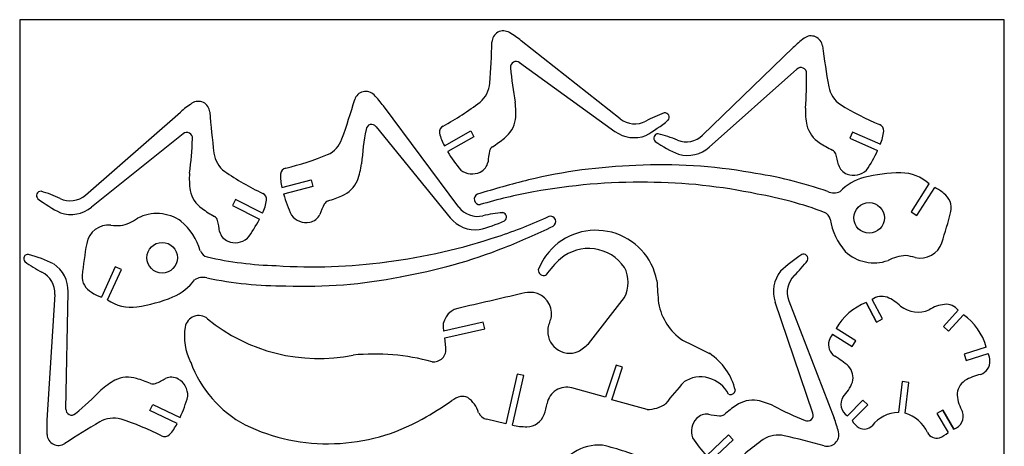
# Model space of a CAD drawing. Extents: x 28 to 327, y 49 to 373.
# Tile 2 of 2: x 28 to 327, y 243 to 373. Entities that reach past the tile are written whole.
import ezdxf

# ---------------------------------------------------------------- set-up
doc = ezdxf.new("R2010")
doc.units = 0
doc.header["$LTSCALE"] = 90
doc.header["$MEASUREMENT"] = 0
doc.layers.add('OBJ02', color=2, linetype='CONTINUOUS')

msp = doc.modelspace()

# ---------------------------------------------------------------- linework, layer by layer
at = {"layer": 'OBJ02'}
for p, q in [((327.41, 372.88), (27.77, 372.88)), ((27.77, 372.88), (27.77, 48.82)), ((327.41, 48.82), (327.41, 372.88)), ((210.51, 342.69), (180.42, 366.46)), ((235.6, 337.7), (263.14, 364.37)), ((179.92, 359.8), (208.89, 338.86)), ((264.31, 357.8), (237.6, 334.06)), ((47.8, 319.51), (76.68, 344.74)), ((161.36, 315.86), (138.46, 346.61)), ((136.25, 340.31), (158.81, 312.59)), ((157, 334.5), (165.01, 339.05)), ((165.01, 339.05), (166.02, 337.26)), ((281.23, 338.65), (280.41, 336.78)), ((289.66, 334.94), (281.23, 338.65)), ((77.51, 338.11), (49.61, 315.78)), ((166.02, 337.26), (158.01, 332.72)), ((280.41, 336.78), (288.84, 333.06)), ((107.56, 321.81), (116.47, 324.12)), ((116.47, 324.12), (116.99, 322.14)), ((116.99, 322.14), (108.07, 319.82)), ((304.49, 322.9), (299.03, 314.37)), ((300.75, 313.26), (306.22, 321.79)), ((93.42, 318.12), (92.5, 316.29)), ((101.65, 313.98), (93.42, 318.12)), ((92.5, 316.29), (100.73, 312.15)), ((299.03, 314.37), (300.75, 313.26)), ((56.87, 297.68), (52.66, 288.47)), ((54.52, 287.61), (58.74, 296.83)), ((58.74, 296.83), (56.87, 297.68)), ((38.44, 289.24), (36.07, 250.97)), ((41.83, 254.36), (42.51, 290.09)), ((200.87, 274.2), (211.81, 288.31)), ((290.34, 281.78), (287.21, 287.72)), ((290.34, 281.78), (287.21, 287.72)), ((269.11, 253.07), (257.69, 286.93)), ((261.82, 287.35), (275.62, 251.57)), ((288.53, 280.82), (285.39, 286.77)), ((285.39, 286.77), (288.53, 280.82)), ((288.53, 280.82), (290.34, 281.78)), ((308.91, 279.46), (313.41, 284.46)), ((313.41, 284.46), (308.91, 279.46)), ((310.44, 278.09), (314.94, 283.08)), ((310.44, 278.09), (314.94, 283.08)), ((168.83, 280.76), (156.73, 278.08)), ((157.16, 276.07), (169.3, 278.76)), ((169.3, 278.76), (168.83, 280.76)), ((282.23, 275.16), (276.21, 278.89)), ((308.91, 279.46), (310.44, 278.09)), ((157.44, 273.07), (157.16, 276.07)), ((275.13, 277.15), (281.15, 273.42)), ((281.15, 273.42), (282.23, 275.16)), ((321.91, 273.19), (315.15, 271.05)), ((315.15, 271.05), (315.77, 269.1)), ((315.77, 269.1), (322.53, 271.24)), ((209.28, 267.74), (206.04, 257.96)), ((207.95, 257.21), (211.23, 267.1)), ((211.23, 267.1), (209.28, 267.74)), ((179.16, 265.03), (175.75, 249.88)), ((177.74, 249.42), (181.16, 264.56)), ((181.16, 264.56), (179.16, 265.03)), ((206.04, 257.96), (195.82, 260.81)), ((296.36, 262.72), (295.19, 253.33)), ((298.4, 262.46), (296.36, 262.72)), ((297.23, 253.07), (298.4, 262.46)), ((67.38, 253.94), (68.27, 255.79)), ((67.38, 253.94), (68.27, 255.79)), ((68.27, 255.79), (76.57, 251.8)), ((218.7, 254.26), (207.95, 257.21)), ((284.37, 257.09), (279.65, 252.3)), ((284.37, 257.09), (279.65, 252.3)), ((281.11, 250.86), (285.83, 255.65)), ((285.83, 255.65), (284.37, 257.09)), ((75.68, 249.95), (67.38, 253.94)), ((308.65, 254.06), (306.88, 253.03)), ((306.88, 253.03), (310.28, 247.23)), ((308.65, 254.06), (312.05, 248.26)), ((312.05, 248.26), (308.65, 254.06)), ((175.75, 249.88), (169.83, 251.26)), ((243.47, 246.47), (236.75, 240.16)), ((244.87, 244.97), (243.47, 246.47)), ((238.16, 238.67), (244.87, 244.97))]:
    msp.add_line(p, q, dxfattribs=at)
for centre in [(286.26, 312.55), (71.13, 300.42)]:
    msp.add_circle(centre, 4.65, dxfattribs=at)
for centre, radius, start, end in [((174.99, 365.97), 3.5, 58.7754, 178.5555), ((158.35, 338.52), 35.61, 51.6861, 58.7754), ((-58.12, 371.85), 229.68, 355.4252, 358.5555), ((287.92, 338.8), 35.61, 126.9996, 134.0889), ((268.6, 364.44), 3.5, 7.2195, 126.9996), ((499.93, 393.74), 229.68, 187.2195, 190.3498), ((178.84, 358.5), 1.69, 50.0857, 189.9763), ((261.68, 364.2), 84.72, 184.0595, 191.1971), ((265.52, 356.62), 1.69, 355.7987, 135.6893), ((182.53, 353.95), 84.72, 354.5779, 1.7155), ((133.08, 347.55), 3.5, 43.7757, 163.5558), ((162.45, 354.2), 8.41, 310.0268, 355.4252), ((282.26, 353.99), 8.41, 190.3498, 235.7482), ((82.13, 344.52), 3.5, 4.2672, 124.0472), ((-90.56, 413.56), 229.68, 340.4255, 343.5558), ((109.9, 325.34), 35.61, 36.6864, 43.7757), ((112.55, 420.99), 91.77, 298.7138, 307.0653), ((154.97, 344.73), 23.79, 354.6916, 7.2781), ((100.1, 317.92), 35.61, 124.0472, 131.1365), ((314.66, 361.87), 229.68, 184.2672, 187.3974), ((290.66, 345.32), 23.79, 178.4969, 191.0834), ((325.19, 425.46), 91.77, 238.7097, 247.0612), ((169.75, 343.91), 9.01, 308.0744, 351.185), ((214.91, 348.32), 7.15, 231.9899, 298.2689), ((238.85, 302.9), 44.19, 109.7316, 117.7209), ((197.17, 375.62), 43.47, 299.1596, 309.9106), ((224.07, 343.17), 1.34, 317.8049, 96.0517), ((216.36, 323.4), 84.72, 169.0598, 176.1974), ((134.86, 339.33), 1.69, 35.086, 174.9766), ((157.49, 338.74), 1.96, 115.7524, 190.9687), ((214.73, 346.95), 9.98, 234.1448, 291.2653), ((276.03, 343.02), 9.01, 194.59, 237.7006), ((288.75, 339.1), 1.96, 354.8063, 70.0226), ((278.2, 340.06), 12.56, 335.9231, 354.8063), ((78.66, 336.87), 1.69, 352.8464, 132.7369), ((-4.37, 338.48), 84.72, 351.6255, 358.7631), ((117.92, 339.42), 8.41, 295.0271, 340.4255), ((167.89, 340.75), 12.56, 190.9687, 209.8519), ((142.42, 379.16), 53.61, 303.0293, 307.8402), ((222.06, 336.81), 1.34, 89.7233, 227.9701), ((245.56, 371.8), 43.47, 235.8644, 246.6154), ((211.41, 295.26), 44.19, 68.054, 76.0434), ((230.66, 342.86), 7.15, 247.5061, 313.7851), ((193.32, 353.47), 40.96, 210.4386, 220.0567), ((195.24, 327.71), 25.02, 167.8907, 175.7009), ((172.74, 332.52), 2.01, 122.9362, 167.5254), ((230.97, 341.52), 9.98, 254.5097, 311.6302), ((299.67, 380.83), 53.61, 237.9348, 242.7457), ((274.21, 331.39), 2.01, 18.2496, 62.8388), ((251.62, 350.15), 40.96, 325.7183, 335.3364), ((95.23, 333.38), 8.41, 187.3974, 232.7959), ((87.01, 416.85), 91.77, 283.7141, 292.0656), ((252.3, 324.33), 25.02, 10.0741, 17.8843), ((141.79, 402.55), 91.77, 235.7573, 244.1088), ((109.13, 325.77), 1.96, 100.7527, 175.969), ((108.24, 332.22), 23.79, 339.6919, 352.2784), ((165.48, 331.76), 5.82, 232.9953, 294.9518), ((165.99, 330.41), 4.38, 296.2967, 349.1829), ((220.11, 167.75), 160.79, 91.7083, 103.4744), ((223.58, 178.5), 150.2, 79.7991, 93.1543), ((281.13, 329.96), 4.38, 196.5921, 249.4783), ((281.51, 331.35), 5.82, 250.8232, 312.7797), ((103.17, 324.3), 23.79, 175.5445, 188.131), ((119.7, 325.03), 12.56, 175.969, 194.8522), ((122.31, 327.6), 9.01, 293.0747, 336.1853), ((282.6, -63.89), 400.68, 104.4471, 106.7559), ((232.52, 203.52), 124.07, 70.6154, 81.8161), ((288.7, 309.69), 15.67, 104.9124, 136.0263), ((295.96, 280.49), 45.76, 90.006, 104.2877), ((296.02, 313.85), 12.4, 46.8512, 90.2639), ((34.23, 319.33), 1.34, 86.7709, 225.0177), ((21.45, 278.38), 44.19, 65.1017, 73.091), ((88.45, 322.75), 9.01, 191.6377, 234.7483), ((216.61, 142.97), 180.44, 89.3091, 100.3555), ((218.02, 158.34), 165.05, 78.0478, 89.7322), ((302.53, 313.22), 9.33, 46.1806, 66.7085), ((59.5, 353.06), 43.47, 232.912, 243.6631), ((43.13, 324.92), 7.15, 244.5538, 310.8328), ((90.46, 319.68), 12.56, 332.9707, 351.854), ((100.95, 318.18), 1.96, 351.854, 67.0703), ((147.55, 330.73), 40.96, 195.4389, 205.057), ((122.25, 315.82), 2.01, 107.9364, 152.5257), ((105.04, 368.71), 53.61, 288.0296, 292.8405), ((167.76, 318.25), 1.66, 113.6298, 275.9031), ((208.45, 182.42), 140.16, 99.9731, 106.8064), ((233.14, 209.72), 111.73, 69.2865, 80.1772), ((275.54, 325), 4.82, 247.505, 293.054), ((305.91, 315.59), 5.35, 347.8839, 54.7465), ((43.37, 323.57), 9.98, 251.5574, 308.6779), ((114.01, 359.29), 53.61, 234.9824, 239.7933), ((142.73, 305.35), 25.02, 152.891, 160.7012), ((167.07, 320.16), 7.15, 216.9902, 283.2692), ((56.36, 322.18), 12.14, 280.078, 306.4903), ((69.5, 301.18), 12.71, 54.637, 117.7684), ((86.03, 311.23), 2.01, 15.2973, 59.8865), ((63.79, 305.31), 25.02, 7.1217, 14.9319), ((64.44, 331.13), 40.96, 322.7659, 332.3841), ((115.03, 316.96), 5.82, 217.9956, 279.9521), ((115.18, 315.52), 4.38, 281.297, 334.1832), ((166.55, 318.89), 9.98, 219.1451, 276.2656), ((157, 351.12), 43.47, 284.1599, 294.9109), ((178.44, 270.1), 44.19, 94.7319, 102.7212), ((129.89, 440.18), 140.16, 288.0429, 294.8761), ((174.59, 312.82), 1.34, 302.8052, 81.052), ((189.25, 311.41), 1.66, 301.6996, 103.9728), ((271.55, 311.46), 2.98, 12.6317, 68.2321), ((293.25, 314.93), 19, 188.53, 221.498), ((186.65, 345.46), 128.28, 341.6142, 346.0161), ((54.88, 303.55), 6.84, 84.5336, 169.5529), ((57.72, 328.19), 17.97, 262.9948, 272.4335), ((64.53, 297.08), 19, 16.5998, 49.5677), ((21.9, 673.65), 400.68, 292.5169, 294.8257), ((203.14, 289.87), 18.91, 10.9849, 139.4881), ((92.87, 309.44), 4.38, 193.6397, 246.5259), ((93.32, 310.82), 5.82, 247.8709, 309.8274), ((116.27, 478.1), 180.44, 277.3788, 288.4253), ((174.36, 281.81), 128.28, 169.6839, 174.0859), ((116.29, 453.08), 160.79, 279.7781, 291.5441), ((200.88, 289.93), 13.29, 34.6918, 129.9787), ((301.9, 307.17), 6.84, 256.4639, 341.4831), ((30.31, 300.11), 1.34, 82.5741, 220.8209), ((19, 259.5), 43.47, 63.9288, 74.6799), ((85.53, 303.56), 2.98, 200.7015, 256.3019), ((109.28, 409.69), 111.73, 257.3563, 268.2469), ((205.18, 288.88), 21.12, 141.0459, 158.0437), ((217.2, 273.44), 36.46, 132.9677, 143.5274), ((289.33, 264.85), 43.47, 122.8568, 133.6079), ((266.3, 300.16), 1.34, 336.7158, 114.9626), ((287.76, 311.57), 12.71, 226.5673, 289.6986), ((297.82, 288.93), 12.14, 92.0082, 118.4205), ((295.63, 283.17), 17.97, 74.9251, 84.3637), ((54.96, 335.21), 44.19, 234.5009, 242.4902), ((32.53, 290.28), 9.98, 358.914, 56.0345), ((117.04, 462.69), 165.05, 266.1175, 277.802), ((187.27, 296.67), 1.68, 176.3483, 291.346), ((202.7, 292.9), 10.2, 333.2491, 26.7556), ((232.22, 326.2), 44.19, 315.0465, 323.0358), ((31.31, 289.65), 7.15, 356.7591, 63.0381), ((52.1, 294.65), 5.35, 175.9537, 242.8162), ((68.3, 302.91), 15.67, 292.9822, 324.0961), ((83.48, 289.59), 4.82, 75.5747, 121.1237), ((109.03, 415.92), 124.07, 258.6852, 269.8859), ((114.37, 441.94), 150.2, 267.8689, 281.224), ((267.15, 290.12), 9.98, 141.5022, 198.6227), ((268.5, 289.89), 7.15, 134.4986, 200.7776), ((419.9, 303.49), 198.45, 182.8923, 184.8975), ((55.11, 297.47), 9.33, 234.2504, 254.7783), ((57.01, 330.8), 45.76, 278.0758, 292.3574), ((826.75, -2535.16), 2897.62, 102.88532, 103.2799), ((183.17, 280.77), 9.11, 84.0323, 106.5529), ((183.11, 283.39), 6.51, 352.1751, 81.0678), ((290.13, 283.69), 4.98, 71.382, 125.962), ((286.81, 276.57), 12.82, 45.2798, 67.459), ((61.64, 297.76), 12.4, 234.921, 278.3337), ((162.39, 279.32), 5.8, 102.4247, 192.4105), ((239.21, 289.67), 17.32, 190.381, 235.9241), ((291.84, 269.95), 18.01, 110.9804, 150.2503), ((301.11, 292.53), 8.65, 232.3868, 293.4018), ((310.83, 274.16), 12.18, 97.6525, 121.0683), ((309.59, 281.27), 4.98, 39.8266, 94.4067), ((82.26, 278.63), 4.19, 50.5357, 170.4646), ((118.72, 322.92), 53.17, 230.5357, 281.4253), ((217.67, 272.27), 29.92, 159.9954, 166.9852), ((304.56, 268.37), 18.01, 15.5384, 54.8083), ((95.08, 276.48), 17.2, 170.4646, 207.2698), ((195.12, 278.02), 6.67, 171.4587, 292.6694), ((282.6, 272), 9.08, 145.4591, 159.3281), ((153.75, 272.47), 3.73, 262.1806, 9.2572), ((188.55, 287.67), 18.25, 300.0464, 312.4673), ((1053.57, 1951.82), 1868.08, 243.82413, 244.10382), ((278.04, 273.94), 4.13, 162.0851, 237.2221), ((135.63, 203.27), 67.83, 74.9425, 95.3938), ((227.18, 255.65), 18.88, 13.2488, 56.1283), ((256.63, 239.36), 36.54, 50.1531, 58.34), ((315.84, 268.52), 7.22, 4.669, 22.1211), ((113.27, 280.99), 35.69, 200.3078, 241.7104), ((275.72, 263.78), 5.65, 347.0059, 40.1341), ((318.91, 268.84), 4.13, 288.5666, 3.7035), ((60.68, 255.06), 9.01, 72.8436, 115.9542), ((73.92, 259.67), 4.38, 61.0659, 113.9521), ((235, 254.71), 9.43, 26.5725, 123.2227), ((324.52, 246.96), 18.47, 103.4236, 119.6606), ((68.44, 242.45), 23.79, 119.4609, 132.0473), ((47.31, 212.51), 53.61, 67.7986, 72.6094), ((68.33, 264.01), 2.01, 247.7054, 292.2946), ((59.46, 285.24), 25.02, 292.66, 300.4701), ((73.1, 258.48), 5.82, 357.7645, 59.721), ((194.2, 255.01), 6.02, 74.3948, 170.2914), ((331.45, 172.61), 135.73, 138.4727, 142.1125), ((268.02, 268), 14.3, 316.0761, 337.3972), ((318.67, 258.42), 5.65, 125.6546, 178.7828), ((-8.41, 319.01), 84.72, 308.8288, 315.9664), ((39.39, 268.97), 40.96, 335.2078, 344.826), ((165.13, 248.15), 10.55, 107.9636, 123.7342), ((162.52, 254.44), 3.79, 64.9593, 99.6362), ((158.73, 250.5), 9.13, 17.5125, 53.8312), ((244.08, 260.3), 1.51, 244.9895, 347.6723), ((281.77, 255.83), 4.12, 146.8812, 238.9554), ((325.79, 260.13), 12.87, 187.0838, 210.7876), ((110.69, 325.06), 83.69, 298.2262, 305.4896), ((169.7, 259.21), 18.83, 339.8459, 350.2914), ((218.81, 264), 9.75, 269.373, 304.4789), ((276.49, 211.52), 53.61, 124.9273, 129.7381), ((250.92, 248.06), 9.01, 81.5825, 124.6931), ((247.33, 233.69), 23.79, 65.4894, 78.0758), ((297.53, 329.85), 84.72, 241.5703, 248.7079), ((43.52, 254.21), 1.69, 174.8549, 314.7455), ((170.63, 254.65), 3.48, 203.7282, 256.857), ((182.06, 254.67), 5.67, 270.6018, 339.8459), ((236.91, 248.47), 4.38, 83.5846, 136.4708), ((243, 277.2), 25.02, 257.0666, 264.8767), ((240.93, 254.28), 2.01, 265.2421, 309.8313), ((267.54, 252.42), 1.69, 242.7912, 22.6818), ((295.47, 242.8), 10.53, 91.5339, 141.9843), ((294.51, 243.09), 10.34, 23.3133, 74.7905), ((310.71, 252.27), 4.22, 288.42, 17.5379), ((71.61, 248.77), 35.61, 176.4553, 183.5447), ((167.68, 51.94), 229.68, 120.1945, 123.3247), ((56.39, 243.2), 8.41, 74.796, 120.1945), ((29.99, 164.12), 91.77, 63.483, 71.8346), ((64.33, 255.34), 12.56, 315.7379, 334.6211), ((121.62, 302.15), 58.35, 244.3406, 299.4059), ((181.9, 269.69), 20.7, 258.4158, 270.6018), ((238.04, 247.58), 5.82, 137.8157, 199.7722), ((242.39, 238.77), 35.61, 13.992, 21.0814), ((287.37, 254.71), 7.35, 211.5577, 235.9665), ((284.74, 251.75), 3.46, 244.5802, 314.6657), ((39.57, 246.79), 3.5, 183.5447, 303.3247), ((71.92, 247.94), 1.96, 240.5216, 315.7379), ((258.59, 238.04), 8.41, 77.3422, 122.7407), ((210.1, 22.14), 229.68, 74.212, 77.3422), ((273.54, 246.53), 3.5, 254.212, 13.992), ((306.9, 248.8), 3.3, 209.2054, 283.0738), ((304.64, 253.31), 8.29, 291.2294, 312.8237), ((204.07, 229.15), 14.25, 85.6635, 159.1892), ((189.18, 173.7), 71.46, 65.6083, 77.0909), ((267.03, 267.74), 40.96, 212.7107, 222.3289), ((307.59, 170.59), 91.77, 125.7021, 134.0537)]:
    msp.add_arc(centre, radius, start, end, dxfattribs=at)

doc.saveas('drawing.dxf')
